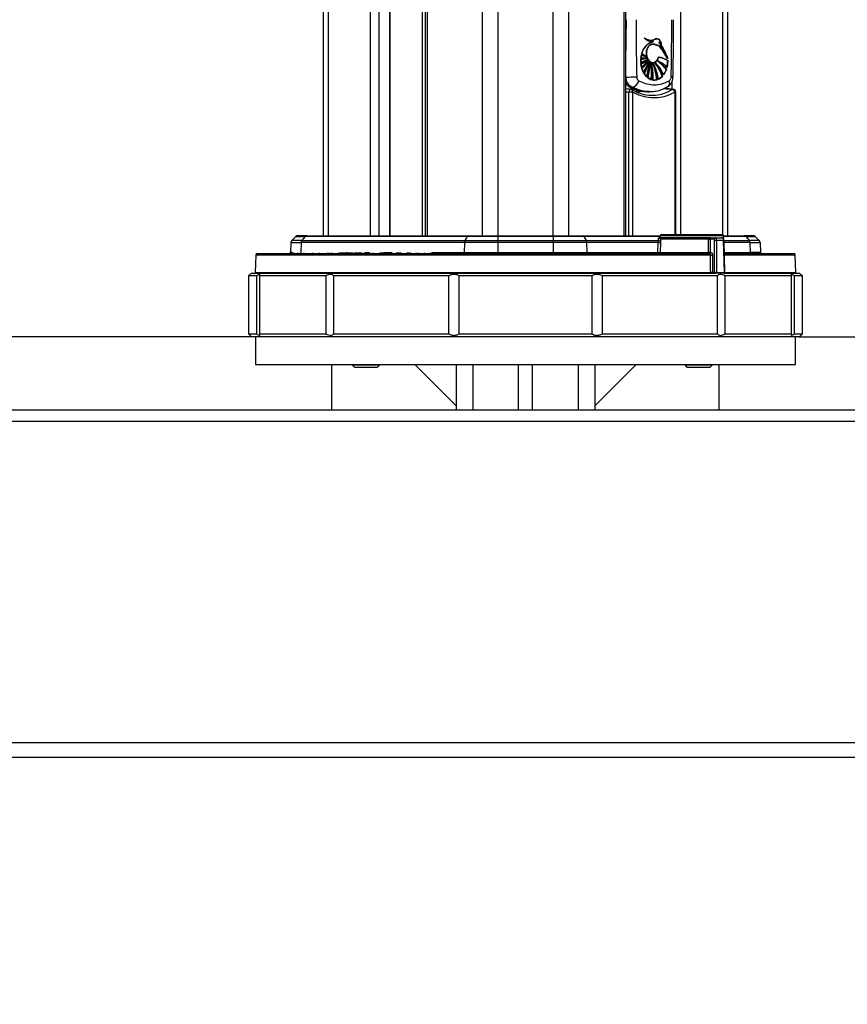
# Model space of a CAD drawing. Header units: millimetres. Extents: x 10 to 13239, y 20 to 10604.
# Tile 23 of 139: x 3765 to 4064, y 619 to 975. Entities that reach past the tile are written whole.
import ezdxf

# ---------------------------------------------------------------- set-up
doc = ezdxf.new("R2010")
doc.units = ezdxf.units.MM
doc.layers.add('COMPONENT_GEOMETRY', color=7, linetype='Continuous')
doc.styles.add('SLDTEXTSTYLE0', font='TXT', dxfattribs={"width": 0.75})
doc.dimstyles.new('SLDDIMSTYLE1', dxfattribs={"dimtxt": 75, "dimasz": 3.302, "dimexe": 0, "dimexo": 0.0625, "dimgap": 18.75, "dimtad": 0, "dimtih": 1, "dimtoh": 1, "dimdec": 1, "dimrnd": 1e-09, "dimzin": 12, "dimdsep": 46, "dimtxsty": 'SLDTEXTSTYLE0', "dimsah": 1, "dimcen": 0.09, "dimadec": 0, "dimazin": 3, "dimtfac": 1, "dimtdec": 1, "dimtofl": 0, "dimtmove": 0, "dimatfit": 3, "dimfxl": 1, "dimfrac": 2, "dimtolj": 1, "dimtzin": 12, "dimarcsym": 0})
doc.dimstyles.new('SLDDIMSTYLE2', dxfattribs={"dimtxt": 75, "dimasz": 3.302, "dimexe": 0, "dimexo": 0.0625, "dimgap": 18.75, "dimtad": 0, "dimtih": 1, "dimtoh": 1, "dimdec": 0, "dimrnd": 1e-09, "dimzin": 12, "dimdsep": 46, "dimtxsty": 'SLDTEXTSTYLE0', "dimsah": 1, "dimcen": 0.09, "dimadec": 0, "dimazin": 3, "dimtfac": 1, "dimtdec": 3, "dimtmove": 0, "dimatfit": 0, "dimfxl": 1, "dimfrac": 2, "dimtolj": 1, "dimtzin": 12, "dimarcsym": 0})
doc.dimstyles.new('SLDDIMSTYLE3', dxfattribs={"dimtxt": 75, "dimasz": 3.302, "dimexe": 0, "dimexo": 0.0625, "dimgap": 18.75, "dimtad": 0, "dimtih": 1, "dimtoh": 1, "dimdec": 0, "dimrnd": 1e-09, "dimzin": 12, "dimdsep": 46, "dimtxsty": 'SLDTEXTSTYLE0', "dimsah": 1, "dimcen": 0.09, "dimadec": 0, "dimazin": 3, "dimtfac": 1, "dimtdec": 0, "dimtmove": 0, "dimatfit": 0, "dimfxl": 1, "dimfrac": 2, "dimtolj": 1, "dimtzin": 12, "dimarcsym": 0})

# ---------------------------------------------------------------- blocks, each defined once
blk = doc.blocks.new('_D_4')
at = {"layer": 'COMPONENT_GEOMETRY', "color": 7}
for p, q in [((3101.1, 860.07), (3101.1, 866.42)), ((3848.57, 860.07), (3097.92, 860.07)), ((2963.65, 851.99), (2940.8, 851.99)), ((2940.8, 851.99), (2940.8, 732.93)), ((3238.55, 851.99), (3261.4, 851.99)), ((3261.4, 851.99), (3261.4, 732.93)), ((2940.8, 732.93), (2963.65, 732.93)), ((3261.4, 732.93), (3238.55, 732.93)), ((3412.17, 627.88), (3097.92, 627.88)), ((3101.1, 627.88), (3101.1, 621.53))]:
    blk.add_line(p, q, dxfattribs=at)
for points in [[(3101.1, 860.07), (3101.61, 863.37), (3100.59, 863.37)], [(3101.1, 627.88), (3100.59, 624.58), (3101.61, 624.58)]]:
    blk.add_solid(points, dxfattribs=at)
at = {"layer": 'COMPONENT_GEOMETRY', "color": 7, "char_height": 75, "attachment_point": 1, "style": 'SLDTEXTSTYLE0'}
for s, insert in [('9.14in', (2963.65, 829.61)), ('232mm', (2924.22, 717.4))]:
    blk.add_mtext(s, dxfattribs=dict(at, insert=insert))
blk = doc.blocks.new('_D_5')
at = {"layer": 'COMPONENT_GEOMETRY', "color": 7}
for p, q in [((3876.96, 3780.57), (483.91, 3780.57)), ((487.09, 3780.57), (487.09, 2443.57)), ((337.04, 2428.34), (314.19, 2428.34)), ((314.19, 2428.34), (314.19, 2309.28)), ((637.14, 2428.34), (659.99, 2428.34)), ((659.99, 2428.34), (659.99, 2309.28)), ((314.19, 2309.28), (337.04, 2309.28)), ((659.99, 2309.28), (637.14, 2309.28)), ((487.09, 860.07), (487.09, 2197.06)), ((3847.07, 860.07), (483.91, 860.07))]:
    blk.add_line(p, q, dxfattribs=at)
for points in [[(487.09, 3780.57), (486.58, 3777.27), (487.6, 3777.27)], [(487.09, 860.07), (487.6, 863.37), (486.58, 863.37)]]:
    blk.add_solid(points, dxfattribs=at)
at = {"layer": 'COMPONENT_GEOMETRY', "color": 7, "char_height": 75, "attachment_point": 1, "style": 'SLDTEXTSTYLE0'}
for s, insert in [('9\'6.98"', (337.04, 2405.96)), ('2920.5mm', (240.94, 2293.74))]:
    blk.add_mtext(s, dxfattribs=dict(at, insert=insert))
blk = doc.blocks.new('_D_6')
at = {"layer": 'COMPONENT_GEOMETRY', "color": 7}
for p, q in [((4630.39, 876.51), (4607.54, 876.51)), ((4607.54, 876.51), (4607.54, 757.45)), ((4905.28, 876.51), (4928.13, 876.51)), ((4928.13, 876.51), (4928.13, 757.45)), ((4767.83, 860.07), (4767.83, 866.42)), ((4046.11, 860.07), (4771.01, 860.07)), ((4607.54, 757.45), (4630.39, 757.45)), ((4928.13, 757.45), (4905.28, 757.45)), ((4411.91, 676.92), (4771.01, 676.92)), ((4767.83, 676.92), (4767.83, 670.57))]:
    blk.add_line(p, q, dxfattribs=at)
for points in [[(4767.83, 860.07), (4768.34, 863.37), (4767.33, 863.37)], [(4767.83, 676.92), (4767.33, 673.62), (4768.34, 673.62)]]:
    blk.add_solid(points, dxfattribs=at)
at = {"layer": 'COMPONENT_GEOMETRY', "color": 7, "char_height": 75, "attachment_point": 1, "style": 'SLDTEXTSTYLE0'}
for s, insert in [('7.21in', (4630.39, 854.13)), ('183mm', (4590.96, 741.92))]:
    blk.add_mtext(s, dxfattribs=dict(at, insert=insert))

msp = doc.modelspace()

# ---------------------------------------------------------------- linework, layer by layer
at = {"color": 8, "linetype": 'Continuous', "lineweight": 25}
for p, q in [((3931.82, 896.57), (3931.82, 3770.57)), ((3937.36, 3770.57), (3937.36, 896.57)), ((3957.33, 896.57), (3957.33, 3770.57)), ((3962.87, 3770.57), (3962.87, 896.57)), ((3982.92, 896.57), (3982.92, 3770.57)), ((4003.38, 3770.57), (4003.38, 897.02)), ((4018.62, 896.96), (4018.62, 3770.57)), ((3911.77, 2699.71), (3911.77, 896.57)), ((3876.07, 2692.78), (3876.07, 896.57)), ((3910.13, 896.57), (3910.13, 2695.26)), ((3891.31, 896.57), (3891.31, 2690.6)), ((3894.4, 2690.6), (3894.4, 896.57)), ((3898.29, 896.57), (3898.29, 2690.6)), ((4000.29, 949.45), (4000.29, 952.3)), ((3984.65, 896.57), (3984.65, 948.42)), ((3985.98, 948.42), (3985.98, 896.57)), ((3999.34, 948.85), (4000.36, 949.35)), ((4001.35, 897.02), (4001.35, 948.42)), ((4001.35, 948.42), (4001.6, 948.42)), ((3995.99, 896.27), (3968.39, 896.27)), ((4018.88, 896.56), (3996.01, 896.56)), ((4026.91, 896.27), (4018.91, 896.27)), ((4018.9, 894.83), (4019.05, 894.84)), ((4019.05, 894.77), (4028.16, 894.77)), ((4028.4, 894.1), (4019.06, 894.1)), ((4014.18, 889.58), (3849.91, 889.58)), ((3863.25, 890.55), (3862.52, 890.55)), ((3882.65, 890.55), (3883.13, 890.55)), ((3889.49, 890.55), (3890.93, 890.55)), ((3896.23, 890.55), (3899, 890.55)), ((3913.51, 890.55), (3925.24, 890.55)), ((4019.15, 890.55), (4028.51, 890.55)), ((4044.78, 889.58), (4019.18, 889.58)), ((3849.75, 883.32), (4014.22, 883.32)), ((4019.18, 883.32), (4019.33, 883.32)), ((4019.33, 883.32), (4044.94, 883.32)), ((3928.34, 850.07), (3928.34, 833.57)), ((3966.34, 850.07), (3966.34, 833.57))]:
    msp.add_line(p, q, dxfattribs=at)
at = {"color": 7, "linetype": 'Continuous', "lineweight": 25}
for p, q in [((3983.61, 896.57), (3983.61, 3770.57)), ((4020.29, 3770.57), (4020.29, 896.57)), ((3911.08, 2698.17), (3911.08, 896.57)), ((3874.4, 896.57), (3874.4, 2693.35)), ((3898.5, 896.57), (3898.5, 2690.6)), ((3994.11, 967.58), (3994.03, 967.58)), ((3994.5, 967.62), (3994.11, 967.58)), ((3994.18, 967.58), (3994.11, 967.58)), ((3994.57, 967.62), (3994.18, 967.58)), ((3992.05, 966.14), (3991.98, 966.14)), ((3992.12, 966.14), (3992.05, 966.14)), ((3992.18, 966.14), (3993.59, 966.72)), ((3992.58, 967.19), (3992.65, 967.19)), ((3993.13, 966.7), (3993.2, 966.7)), ((3993.36, 965.78), (3993.43, 965.78)), ((3993.56, 965.79), (3993.47, 965.79)), ((3993.52, 966.72), (3993.59, 966.72)), ((3995.65, 966.42), (3995.59, 966.42)), ((3995.76, 966), (3995.82, 966)), ((3996.31, 965.28), (3996.36, 965.28)), ((3988.98, 960.33), (3991.19, 960.66)), ((3988.98, 959.12), (3988.98, 960.33)), ((3989, 960.33), (3988.98, 960.33)), ((3991.42, 960.18), (3988.98, 959.12)), ((3989.02, 960.72), (3989.23, 961.87)), ((3991.19, 960.66), (3989.02, 960.72)), ((3989.03, 960.72), (3989.02, 960.72)), ((3989.02, 958.62), (3991.42, 960.18)), ((3989.06, 960.33), (3989.07, 960.33)), ((3989.07, 960.33), (3989.14, 960.33)), ((3989.23, 961.87), (3990.97, 961.33)), ((3989.23, 961.87), (3989.23, 961.87)), ((3990.97, 961.33), (3989.32, 962.24)), ((3989.32, 962.24), (3989.32, 962.24)), ((3990.24, 960.63), (3990.31, 960.63)), ((3990.31, 960.63), (3990.38, 960.63)), ((3990.38, 960.63), (3990.45, 960.63)), ((3990.93, 961.33), (3990.97, 961.33)), ((3991.15, 960.66), (3991.19, 960.66)), ((3991.37, 960.18), (3991.42, 960.18)), ((3998.58, 960.53), (3998.37, 961.07)), ((3998.65, 960.53), (3998.58, 960.53)), ((3998.72, 960.53), (3998.71, 960.53)), ((3988.99, 959.12), (3988.98, 959.12)), ((3989.27, 957.29), (3989.02, 958.62)), ((3989.03, 958.62), (3989.02, 958.62)), ((3991.68, 959.8), (3989.27, 957.29)), ((3989.27, 957.29), (3989.27, 957.29)), ((3989.41, 956.81), (3991.68, 959.8)), ((3989.99, 955.48), (3989.41, 956.81)), ((3991.63, 959.8), (3991.68, 959.8)), ((3991.88, 959.46), (3991.94, 959.46)), ((3992.25, 959.17), (3992.31, 959.17)), ((3992.73, 958.86), (3992.8, 958.86)), ((3993.36, 959.1), (3993.43, 959.1)), ((3993.36, 958.86), (3993.43, 958.86)), ((3994.18, 959.01), (3994.25, 959.01)), ((3994.88, 959.73), (3995.12, 959.63)), ((3995.02, 959.73), (3995.09, 959.73)), ((3998.41, 957.36), (3998.34, 957.36)), ((3998.74, 959.8), (3998.48, 957.36)), ((3998.48, 957.36), (3998.48, 957.36)), ((3998.62, 959.8), (3998.69, 959.8)), ((3991.23, 953.88), (3990.27, 955.01)), ((3992.9, 952.91), (3991.63, 953.55)), ((3996.82, 954.11), (3995.39, 953.07)), ((3996.64, 954.11), (3996.71, 954.11)), ((3996.78, 954.11), (3996.82, 954.11)), ((3998.24, 956.56), (3997.24, 954.62)), ((3998.1, 956.56), (3998.17, 956.56)), ((3998.24, 956.56), (3998.24, 956.56)), ((3985.92, 950.19), (3985.69, 949.94)), ((3992.76, 952.91), (3992.69, 952.91)), ((3992.83, 952.91), (3992.76, 952.91)), ((3994.89, 952.88), (3993.43, 952.79)), ((3994.82, 952.88), (3994.89, 952.88)), ((3985.98, 948.42), (3984.65, 948.42)), ((3991.39, 948.57), (3992.1, 948.57)), ((4001.6, 897.02), (4001.6, 948.42)), ((3864.44, 896.27), (3862.93, 894.77)), ((3864.44, 896.27), (3867.78, 896.27)), ((3868.37, 896.57), (3865.14, 896.57)), ((3867.78, 896.27), (3866.53, 894.77)), ((3926.3, 896.27), (3867.78, 896.27)), ((3868.37, 896.57), (3926.69, 896.57)), ((3926.3, 896.27), (3925.47, 894.77)), ((3937.36, 896.27), (3926.3, 896.27)), ((3926.69, 896.57), (3937.36, 896.57)), ((3937.36, 896.57), (3937.36, 896.27)), ((3937.36, 896.57), (3957.33, 896.57)), ((3957.33, 896.27), (3937.36, 896.27)), ((3937.36, 896.27), (3937.36, 894.77)), ((3957.33, 896.27), (3957.33, 896.57)), ((3957.33, 896.57), (3968, 896.57)), ((3957.33, 896.27), (3957.33, 894.77)), ((3968.39, 896.27), (3957.33, 896.27)), ((3968, 896.57), (3996.01, 896.57)), ((3968.39, 896.27), (3969.22, 894.77)), ((3996.01, 896.56), (3995.95, 895.82)), ((3996.51, 897.02), (4018.38, 897.02)), ((4018.88, 896.57), (4026.32, 896.57)), ((4018.95, 895.82), (4018.88, 896.56)), ((4029.55, 896.57), (4026.32, 896.57)), ((4026.91, 896.27), (4028.16, 894.77)), ((4026.91, 896.27), (4030.25, 896.27)), ((4030.25, 896.27), (4031.75, 894.77)), ((3862.64, 894.1), (3862.52, 890.55)), ((3862.64, 894.1), (3866.28, 894.1)), ((3866.53, 894.77), (3862.93, 894.77)), ((3866.28, 894.1), (3866.18, 890.55)), ((3925.31, 894.1), (3866.28, 894.1)), ((3866.53, 894.77), (3925.47, 894.77)), ((3925.31, 894.1), (3925.24, 890.55)), ((3937.36, 894.1), (3925.31, 894.1)), ((3925.47, 894.77), (3937.36, 894.77)), ((3937.36, 894.1), (3937.36, 894.77)), ((3937.36, 894.77), (3957.33, 894.77)), ((3957.33, 894.1), (3937.36, 894.1)), ((3937.36, 894.1), (3937.36, 890.55)), ((3957.33, 894.1), (3957.33, 894.77)), ((3957.33, 894.77), (3969.22, 894.77)), ((3957.33, 894.1), (3957.33, 890.55)), ((3969.38, 894.1), (3957.33, 894.1)), ((3969.22, 894.77), (3995.32, 894.77)), ((3969.38, 894.1), (3969.45, 890.55)), ((3995.22, 894.1), (3969.38, 894.1)), ((3995.13, 890.55), (3995.22, 894.1)), ((3995.32, 894.77), (3995.37, 895.67)), ((4014.22, 895.82), (3995.95, 895.82)), ((3996.06, 894.1), (3995.96, 890.55)), ((3996.06, 895.33), (3996.06, 895.11)), ((4013.39, 895.33), (3996.06, 895.33)), ((4013.39, 895.32), (4013.39, 895.33)), ((4014.01, 895.33), (4014.05, 890.56)), ((4015.31, 895.33), (4014.01, 895.33)), ((4014.01, 895.33), (4014.01, 895.33)), ((4014.22, 895.82), (4015.66, 895.82)), ((4015.65, 883.32), (4015.65, 894.83)), ((4015.66, 895.82), (4018.19, 895.82)), ((4016.36, 894.83), (4016.36, 883.32)), ((4018.9, 894.83), (4016.36, 894.83)), ((4018.95, 895.82), (4018.26, 895.82)), ((4019.18, 883.32), (4018.9, 894.83)), ((4019.33, 883.32), (4019.05, 894.84)), ((4031.75, 894.77), (4028.16, 894.77)), ((4028.4, 894.1), (4028.51, 890.55)), ((4028.4, 894.1), (4032.05, 894.1)), ((4032.05, 894.1), (4032.17, 890.55)), ((3849.91, 889.58), (3849.75, 883.32)), ((3850.41, 890.07), (4013.83, 890.07)), ((3863.3, 890.35), (3863.3, 890.07)), ((3863.65, 890.35), (3863.65, 890.07)), ((3864.97, 890.35), (3864.97, 890.07)), ((3867.3, 890.35), (3867.3, 890.07)), ((3870.43, 890.35), (3870.43, 890.07)), ((3872.94, 890.07), (3872.94, 890.35)), ((3875.76, 890.32), (3875.76, 890.07)), ((3875.85, 890.07), (3875.85, 890.35)), ((3876.37, 890.32), (3876.37, 890.07)), ((3877.32, 890.07), (3877.32, 890.35)), ((3877.34, 890.35), (3877.34, 890.07)), ((3879.98, 890.32), (3879.98, 890.07)), ((3879.98, 890.32), (3880.99, 890.32)), ((3880.99, 890.32), (3880.99, 890.07)), ((3880.99, 890.32), (3882.02, 890.32)), ((3881.02, 890.32), (3881.02, 890.35)), ((3882.02, 890.32), (3882.02, 890.07)), ((3882.02, 890.32), (3883.03, 890.32)), ((3882.52, 890.32), (3882.52, 890.35)), ((3883.03, 890.32), (3883.03, 890.07)), ((3883.03, 890.32), (3885.13, 890.32)), ((3883.77, 890.35), (3883.77, 890.07)), ((3885.63, 890.35), (3885.63, 890.07)), ((3886.27, 890.32), (3886.27, 890.07)), ((3886.27, 890.32), (3888.33, 890.32)), ((3887.35, 890.35), (3887.35, 890.07)), ((3889.08, 890.32), (3889.08, 890.07)), ((3889.2, 890.32), (3889.2, 890.07)), ((3889.2, 890.32), (3889.83, 890.32)), ((3889.83, 890.32), (3889.83, 890.07)), ((3889.83, 890.32), (3891.05, 890.32)), ((3891.09, 890.32), (3891.09, 890.07)), ((3891.1, 890.32), (3891.1, 890.07)), ((3891.3, 890.32), (3891.3, 890.07)), ((3892.32, 890.32), (3892.32, 890.07)), ((3894.68, 890.32), (3894.68, 890.07)), ((3894.68, 890.32), (3895.46, 890.32)), ((3895.46, 890.32), (3895.46, 890.07)), ((3895.84, 890.32), (3895.84, 890.07)), ((3895.84, 890.32), (3896.96, 890.32)), ((3896.07, 890.32), (3896.07, 890.35)), ((3896.98, 890.32), (3896.98, 890.07)), ((3897.05, 890.32), (3897.05, 890.07)), ((3897.05, 890.32), (3897.87, 890.32)), ((3897.87, 890.32), (3897.87, 890.07)), ((3897.87, 890.32), (3899.12, 890.32)), ((3899.29, 890.35), (3899.29, 890.07)), ((3900.64, 890.32), (3900.64, 890.07)), ((3900.64, 890.32), (3900.68, 890.32)), ((3900.68, 890.32), (3900.68, 890.07)), ((3900.68, 890.32), (3900.88, 890.32)), ((3900.88, 890.32), (3900.88, 890.07)), ((3900.88, 890.32), (3902.11, 890.32)), ((3901.11, 890.35), (3901.11, 890.32)), ((3902.11, 890.32), (3902.11, 890.07)), ((3902.11, 890.32), (3902.43, 890.32)), ((3902.33, 890.32), (3902.33, 890.35)), ((3902.43, 890.32), (3902.43, 890.07)), ((3904.48, 890.32), (3904.48, 890.07)), ((3905.29, 890.32), (3905.29, 890.07)), ((3905.29, 890.32), (3905.41, 890.32)), ((3905.64, 890.35), (3905.64, 890.07)), ((3906.05, 890.32), (3906.05, 890.07)), ((3907.91, 890.07), (3907.91, 890.35)), ((3907.92, 890.07), (3907.92, 890.35)), ((3908.73, 890.35), (3908.73, 890.07)), ((3910.86, 890.32), (3910.86, 890.07)), ((3910.88, 890.07), (3910.88, 890.35)), ((3913.07, 890.32), (3913.07, 890.07)), ((3913.26, 890.07), (3913.26, 890.35)), ((3925.24, 890.55), (3937.36, 890.55)), ((3937.36, 890.07), (3937.36, 890.55)), ((3937.36, 890.55), (3957.33, 890.55)), ((3957.33, 890.07), (3957.33, 890.55)), ((3957.33, 890.55), (3969.45, 890.55)), ((3969.45, 890.55), (3995.13, 890.55)), ((3995.96, 890.55), (4013.44, 890.55)), ((4014.05, 890.56), (4014.18, 890.56)), ((4014.88, 889.58), (4014.91, 883.32)), ((4019.16, 890.07), (4044.28, 890.07)), ((4032.17, 890.55), (4028.51, 890.55)), ((4044.94, 883.32), (4044.78, 889.58)), ((3848.34, 883.07), (3847.34, 882.07)), ((3847.34, 882.07), (3847.34, 861.07)), ((3850.28, 882.07), (3847.34, 882.07)), ((3848.34, 883.07), (4015.84, 883.07)), ((3850.28, 861.07), (3850.28, 882.07)), ((3875.3, 882.07), (3851.26, 882.07)), ((3851.26, 882.07), (3851.26, 861.07)), ((3875.3, 861.07), (3875.3, 882.07)), ((3919.63, 882.07), (3877.99, 882.07)), ((3877.99, 882.07), (3877.99, 861.07)), ((3919.63, 861.07), (3919.63, 882.07)), ((3971.38, 882.07), (3923.31, 882.07)), ((3923.31, 882.07), (3923.31, 861.07)), ((3971.38, 861.07), (3971.38, 882.07)), ((4016.7, 882.07), (3975.06, 882.07)), ((3975.06, 882.07), (3975.06, 861.07)), ((4014.91, 883.32), (4015.65, 883.32)), ((4015.83, 883.07), (4015.74, 883.07)), ((4016.18, 883.07), (4015.83, 883.07)), ((4019.01, 883.07), (4016.18, 883.07)), ((4016.36, 883.32), (4019.18, 883.32)), ((4016.7, 861.07), (4016.7, 882.07)), ((4019.08, 883.07), (4019.01, 883.07)), ((4019.08, 883.07), (4046.34, 883.07)), ((4043.43, 882.07), (4019.39, 882.07)), ((4019.39, 882.07), (4019.39, 861.07)), ((4043.43, 861.07), (4043.43, 882.07)), ((4047.34, 882.07), (4044.41, 882.07)), ((4044.41, 882.07), (4044.41, 861.07)), ((4047.34, 882.07), (4046.34, 883.07)), ((4047.34, 861.07), (4047.34, 882.07)), ((3847.34, 861.07), (3848.34, 860.07)), ((3847.34, 861.07), (3850.28, 861.07)), ((3851.26, 861.07), (3875.3, 861.07)), ((3877.99, 861.07), (3919.63, 861.07)), ((3923.31, 861.07), (3971.38, 861.07)), ((3975.06, 861.07), (4016.7, 861.07)), ((4019.39, 861.07), (4043.43, 861.07)), ((4044.41, 861.07), (4047.34, 861.07)), ((4046.34, 860.07), (4047.34, 861.07)), ((4046.34, 860.07), (3848.34, 860.07)), ((3849.84, 860.07), (3849.84, 850.07)), ((4044.84, 850.07), (4044.84, 860.07)), ((3849.84, 850.07), (3947.34, 850.07)), ((3877.34, 833.57), (3877.34, 850.07)), ((3884.72, 850.07), (3884.72, 849.9)), ((3884.72, 849.9), (3885.55, 849.07)), ((3884.72, 849.9), (3890.67, 849.9)), ((3890.67, 849.9), (3894.72, 849.9)), ((3893.89, 849.07), (3894.72, 849.9)), ((3894.72, 849.9), (3894.72, 850.07)), ((3907.34, 850.07), (3922.34, 835.07)), ((3922.34, 850.07), (3922.34, 833.57)), ((3944.84, 833.57), (3944.84, 850.07)), ((3947.34, 850.07), (4044.84, 850.07)), ((3949.84, 833.57), (3949.84, 850.07)), ((3972.34, 850.07), (3972.34, 833.57)), ((3987.34, 850.07), (3972.34, 835.07)), ((4004.83, 850.07), (4004.83, 849.9)), ((4004.83, 849.9), (4005.66, 849.07)), ((4004.83, 849.9), (4014.83, 849.9)), ((4014, 849.07), (4014.83, 849.9)), ((4014.83, 849.9), (4014.83, 850.07)), ((4017.34, 833.57), (4017.34, 850.07)), ((3885.55, 849.07), (3890.52, 849.07)), ((3890.52, 849.07), (3893.89, 849.07)), ((4005.66, 849.07), (4014, 849.07)), ((4395.34, 833.57), (3499.34, 833.57)), ((3498.76, 829.57), (4395.93, 829.57)), ((3496.16, 713.57), (4398.53, 713.57)), ((4375.09, 708.07), (3519.59, 708.07))]:
    msp.add_line(p, q, dxfattribs=at)
at = {"color": 7, "linetype": 'Continuous', "lineweight": 25, "flags": 128}
for points in [[(3991.89, 959.83), (3991.61, 960.19), (3991.19, 961.12), (3991, 962.18), (3991.07, 963.27), (3991.39, 964.28), (3991.91, 965.08), (3992.59, 965.6), (3993.36, 965.78)], [(3993.37, 966.72), (3993.2, 966.66), (3993.04, 966.61)], [(3989.18, 962.24), (3989.38, 962.11), (3989.42, 962.09)], [(3989.09, 948.71), (3988.19, 948.38), (3987.91, 948.29)], [(4013.44, 890.55), (4013.43, 891.55), (4013.39, 895.32)], [(3924.96, 890.07), (3925.01, 890.08), (3925.07, 890.1), (3925.11, 890.15), (3925.15, 890.21), (3925.19, 890.28), (3925.21, 890.36), (3925.23, 890.45), (3925.24, 890.55)], [(3969.73, 890.07), (3969.67, 890.08), (3969.62, 890.1), (3969.58, 890.15), (3969.53, 890.21), (3969.5, 890.28), (3969.47, 890.36), (3969.46, 890.45), (3969.45, 890.55)], [(4013.7, 890.07), (4013.65, 890.08), (4013.6, 890.1), (4013.56, 890.15), (4013.52, 890.21), (4013.49, 890.28), (4013.46, 890.36), (4013.45, 890.45), (4013.44, 890.55)], [(4014.22, 883.32), (4014.21, 884.07), (4014.19, 888.06), (4014.18, 889.58)]]:
    msp.add_lwpolyline(points, dxfattribs=at)
at = {"color": 8, "linetype": 'Continuous', "lineweight": 25, "flags": 128}
for points in [[(3985.29, 950.03), (3985.45, 949.97), (3985.69, 949.94)], [(3985.38, 949.42), (3985.28, 949.41), (3985.12, 949.36), (3984.98, 949.25), (3984.85, 949.09), (3984.75, 948.89), (3984.68, 948.66), (3984.65, 948.42)], [(3985.98, 948.42), (3986.02, 948.6), (3986.03, 948.77), (3986.02, 948.93), (3985.98, 949.07), (3985.92, 949.19), (3985.83, 949.27), (3985.79, 949.3)], [(3987.03, 948.65), (3987.76, 948.87), (3988.05, 948.97)], [(4000.69, 949.42), (4000.54, 949.41), (4000.36, 949.35)]]:
    msp.add_lwpolyline(points, dxfattribs=at)
at = {"color": 7, "linetype": 'Continuous', "lineweight": 25}
for centre, radius, start, end in [((3993.15, 970.77), 4.07, 223.196, 268.6738), ((3992.71, 971.21), 4.05, 232.713, 249.3103), ((3993.44, 971.1), 4.46, 224.34, 249.6933), ((3993.45, 971.1), 4.46, 224.3455, 249.5252), ((3993.27, 970.73), 4.02, 223.0494, 273.5705), ((3992.57, 970.78), 3.58, 231.292, 296.675), ((3995.89, 960.54), 6.85, 132.4334, 165.5892), ((3995.41, 960.82), 6.25, 121.783, 166.8362), ((3995.51, 959.77), 7.24, 106.5469, 118.5223), ((3995.58, 959.77), 7.24, 106.5469, 118.5223), ((3978.58, 950.55), 22.36, 26.5026, 40.7764), ((3978.65, 950.55), 22.36, 26.5026, 40.7764), ((3978.72, 950.55), 22.36, 26.5026, 40.7764), ((3977.19, 952.73), 22.76, 25.9226, 33.4766), ((3976.29, 952.16), 23.88, 20.4997, 33.314), ((3976.36, 952.16), 23.88, 20.4997, 33.314), ((3988.91, 967.08), 6.75, 269.4883, 288.0297), ((3986.71, 967.09), 8.26, 285.033, 303.1898), ((3990.24, 970.18), 9.55, 261.8567, 269.9929), ((3998.68, 959.67), 9.78, 176.1631, 183.2594), ((3986.78, 967.09), 8.26, 285.033, 303.1898), ((3988.99, 967.08), 6.75, 269.4883, 288.0297), ((3998.28, 959.72), 9.37, 166.6848, 173.8326), ((3990.31, 970.16), 9.54, 261.8511, 274.5885), ((3990.31, 970.18), 9.55, 261.8567, 269.9929), ((3998.75, 959.67), 9.78, 176.1631, 183.2594), ((3986.85, 967.09), 8.26, 285.033, 303.1898), ((3989.06, 967.08), 6.75, 269.4883, 288.0297), ((3998.35, 959.72), 9.37, 166.6848, 173.8326), ((3990.38, 970.16), 9.54, 261.8511, 274.5885), ((3985.57, 966.34), 8.47, 294.1623, 313.2675), ((3992.25, 968.9), 7.71, 245.7449, 259.0658), ((3992.32, 968.9), 7.71, 245.7449, 259.0658), ((3992.4, 968.9), 7.71, 245.7449, 259.0658), ((3995.29, 971.03), 10.66, 235.5014, 245.449), ((3995.36, 971.03), 10.66, 235.5014, 245.449), ((3992.57, 961.8), 2.9, 302.8503, 345.2479), ((3994.09, 952.91), 8.25, 56.6501, 81.0322), ((3994.16, 952.91), 8.25, 56.6501, 81.0322), ((3994.23, 952.91), 8.25, 56.6501, 81.0322), ((3985.53, 966.17), 8.27, 294.009, 310.7561), ((3985.52, 966.29), 8.41, 294.1305, 311.9155), ((3998.23, 959.62), 9.32, 186.1533, 194.4983), ((3998.3, 959.62), 9.32, 186.1533, 194.4983), ((3980.33, 967.89), 13.78, 309.6894, 324.0558), ((3980.4, 967.89), 13.78, 309.6894, 324.0558), ((3980.47, 967.89), 13.78, 309.6894, 324.0558), ((3980.01, 965.97), 13.02, 315.3383, 326.6262), ((3979.77, 966.23), 13.42, 315.4783, 329.4993), ((3996.88, 959.21), 7.91, 197.6358, 208.1534), ((3979.73, 966.32), 13.57, 315.5207, 331.2805), ((3996.95, 959.21), 7.91, 197.6358, 208.1534), ((3977.5, 963.82), 14.89, 325.9041, 342.941), ((3977.57, 963.82), 14.89, 325.9041, 342.941), ((3977.64, 963.82), 14.89, 325.9041, 342.941), ((3975.3, 962.89), 16.77, 331.9906, 338.8286), ((3974.7, 963.2), 17.51, 332.1205, 345.0479), ((3974.41, 963.35), 17.9, 332.2283, 347.4226), ((3965.13, 961.87), 27.11, 342.8757, 354.2821), ((3965.2, 961.87), 27.11, 342.8757, 354.2821), ((3965.27, 961.87), 27.11, 342.8757, 354.2821), ((3971.65, 958.77), 20.53, 345.2829, 359.3965), ((3971.67, 958.78), 20.59, 345.2926, 1.0744), ((3972.02, 955.54), 20.83, 352.743, 9.1802), ((3972.09, 955.54), 20.83, 352.743, 9.1802), ((3973.03, 953.74), 20.35, 357.3066, 14.567), ((3972.16, 955.54), 20.83, 352.743, 9.1802), ((3972.86, 953.74), 20.45, 357.3282, 12.4313), ((3975.26, 951.3), 19.49, 4.6576, 22.8327), ((3975.33, 951.3), 19.49, 4.6576, 22.8327), ((3977.53, 950.25), 18.02, 8.9968, 28.5524), ((3975.4, 951.3), 19.49, 4.6576, 22.8327), ((3977.26, 950.2), 18.23, 9.0544, 26.3151), ((3981.98, 949.47), 15.38, 17.5583, 38.35), ((3982.05, 949.47), 15.38, 17.5583, 38.35), ((3985.54, 949.78), 12.63, 22.5194, 46.9024), ((3982.12, 949.47), 15.38, 17.5583, 38.35), ((3985.35, 949.71), 12.78, 22.5919, 45.0169), ((3987.55, 949.07), 12.94, 35.3754, 55.4945), ((3990.9, 950.1), 10.45, 44.0605, 67.2184), ((3987.62, 949.07), 12.94, 35.3754, 55.4945), ((3990.97, 950.1), 10.45, 44.0605, 67.2184), ((3987.69, 949.07), 12.94, 35.3754, 55.4945), ((3989.13, 959.66), 9.56, 346.0948, 0.8374), ((3989.21, 959.66), 9.56, 346.0948, 0.8374), ((3983.86, 1049.02), 95.15, 269.8423, 272.1892), ((3995.12, 958.16), 5.86, 212.4444, 226.8211), ((3995.2, 958.16), 5.86, 212.4444, 226.8211), ((3994.06, 956.82), 4.1, 232.8063, 252.5445), ((3993.43, 957.24), 4.59, 294.5081, 316.8896), ((3991.31, 958.94), 7.26, 323.445, 340.8265), ((3991.39, 958.94), 7.26, 323.445, 340.8265), ((3985.32, 953.14), 3, 281.4555, 348.1627), ((3993.87, 956.24), 3.49, 261.6391, 285.8539), ((3985.31, 948.42), 1, 61.4072, 85.7245), ((4000.18, 948.17), 1.19, 12.2051, 81.6554), ((4000.6, 948.42), 1, 0, 85.0845), ((3865.14, 895.57), 1, 90, 135), ((3868.38, 895.8), 0.77, 91.1843, 141.7156), ((3926.75, 896.09), 0.484, 96.4205, 157.1618), ((3967.94, 896.09), 0.484, 22.8382, 83.5795), ((3996.51, 896.52), 0.5, 90, 175), ((4018.38, 896.52), 0.5, 5, 90), ((4026.31, 895.8), 0.77, 38.2844, 88.8157), ((4029.55, 895.57), 1, 45, 90), ((3863.64, 894.07), 1, 135, 178), ((3867.39, 894.08), 1.1, 141.1948, 179.002), ((3926.78, 894.1), 1.47, 152.8978, 180.0209), ((3967.91, 894.1), 1.47, 359.9791, 27.1022), ((3995.64, 897.63), 3.55, 263.2465, 276.7535), ((3995.56, 895.23), 0.514, 242.3446, 346.5834), ((3996.56, 895.32), 0.5, 90.0031, 178.0034), ((4013.52, 907.63), 12.31, 269.3838, 272.2436), ((4013.7, 905.03), 9.7, 268.1859, 271.8141), ((4015.75, 895.38), 0.443, 101.2255, 187.3001), ((4016.01, 878.05), 16.78, 88.7931, 91.2069), ((4027.3, 894.08), 1.1, 0.998, 38.8052), ((4031.05, 894.07), 1, 2, 45), ((3850.41, 889.57), 0.5, 90, 178.5), ((3862.02, 890.57), 0.5, 270, 358), ((3995.56, 890.49), 0.437, 172.6099, 257.3002), ((3995.54, 894.23), 3.7, 263.5334, 276.4666), ((3995.46, 890.57), 0.498, 270.1688, 358.184), ((4013.57, 902.87), 12.32, 269.3909, 272.2408), ((4013.61, 890.5), 0.443, 281.2255, 7.3001), ((4013.74, 890.5), 0.443, 281.2255, 7.3001), ((4014.44, 903.26), 13.68, 268.9006, 271.8172), ((4019.51, 890.57), 0.5, 226.0756, 270), ((4028.97, 890.53), 0.461, 177.0048, 264.5302), ((4032.67, 890.57), 0.5, 182, 270), ((4044.28, 889.57), 0.5, 1.5, 90), ((3850, 883.32), 0.25, 178.5, 270), ((4014, 883.29), 0.225, 282.8925, 9.663), ((4015.13, 883.29), 0.225, 171.2054, 258.3833), ((4015.88, 883.29), 0.225, 171.2054, 258.3833), ((4016.14, 883.29), 0.225, 281.6167, 8.7946), ((4018.96, 883.29), 0.225, 281.6167, 8.7946), ((4019.08, 883.32), 0.25, 270, 1.9984), ((4044.69, 883.32), 0.25, 270, 1.5)]:
    msp.add_arc(centre, radius, start, end, dxfattribs=at)
at = {"color": 8, "linetype": 'Continuous', "lineweight": 25}
for centre, radius, start, end in [((4000.05, 950.55), 3.38, 80.2376, 91.3816), ((3997.52, 951.83), 1.88, 308.2872, 21.5072), ((3865.61, 890.56), 0.574, 333.9765, 358.5854)]:
    msp.add_arc(centre, radius, start, end, dxfattribs=at)
at = {"color": 7, "linetype": 'Continuous', "lineweight": 25}
for centre, major_axis, ratio, start_param, end_param in [((3989.72, 972.11), (-3.3, 23.43), 0.700084, 2.699795, 3.043236), ((4015.3, 894.83), (0.012, 0.5), 0.706891, 4.747285, 6.300628), ((4015.65, 894.82), (0.012, 1), 0.707053, 4.738568, 6.291911), ((4018.19, 894.82), (-0.012, 1), 0.707053, 4.721116, 6.274459), ((4016.01, 883.32), (0.5, 0), 0.012339, 0.78555, 2.356042)]:
    msp.add_ellipse(centre, major_axis=major_axis, ratio=ratio, start_param=start_param, end_param=end_param, dxfattribs=at)
at = {"color": 8, "linetype": 'Continuous', "lineweight": 25}
msp.add_ellipse((4256.53, 975.13), major_axis=(413.59, 0), ratio=0.085703, start_param=3.991727, end_param=3.995077, dxfattribs=at)
for points, knots in [([(3983.61, 955.86), (3983.62, 959.54), (3983.62, 965.78), (3983.77, 972.02), (3983.83, 974.57)], [0, 0, 0, 0, 0.590364, 1, 1, 1, 1]), ([(3983.61, 951.88), (3983.69, 951.71), (3983.94, 951.18), (3984.65, 950.46), (3985.34, 950.12), (3985.69, 949.94)], [0, 0, 0, 0, 0.178881, 0.582691, 1, 1, 1, 1]), ([(3991.99, 948.58), (3991.11, 948.64), (3989.29, 948.77), (3987.26, 949.5), (3986.14, 950.08), (3985.92, 950.19)], [0, 0, 0, 0, 0.429458, 0.890484, 1, 1, 1, 1]), ([(4000.36, 949.35), (3999.92, 949.38), (3998.85, 949.47), (3997.79, 949.56), (3997.16, 949.62)], [0, 0, 0, 0, 0.411678, 1, 1, 1, 1])]:
    msp.add_open_spline(points, degree=3, knots=knots, dxfattribs=at)
at = {"color": 7, "linetype": 'Continuous', "lineweight": 25}
for points, knots in [([(3987.28, 974.57), (3987.28, 972.02), (3987.3, 965.14), (3987.42, 958.26), (3987.5, 953.93)], [0, 0, 0, 0, 0.370215, 1, 1, 1, 1]), ([(3999.97, 953.93), (4000.04, 958.26), (4000.15, 965.14), (4000.16, 972.02), (4000.17, 974.57)], [0, 0, 0, 0, 0.6297853, 1, 1, 1, 1]), ([(4000.62, 953.88), (4000.65, 955.26), (4000.77, 961.5), (4000.85, 968.4), (4000.81, 973.91), (4000.81, 974.57)], [0, 0, 0, 0, 0.200375, 0.904363, 1, 1, 1, 1]), ([(3990.35, 967.98), (3990.87, 967.69), (3991.89, 967.11), (3993.26, 967.16), (3994.01, 967.48), (3994.25, 967.58)], [0, 0, 0, 0, 0.407312, 0.814632, 1, 1, 1, 1]), ([(3993.59, 966.72), (3993.01, 966.73), (3991.87, 966.77), (3990.86, 967.58), (3990.35, 967.98)], [0, 0, 0, 0, 0.499468, 1, 1, 1, 1]), ([(3994.5, 967.64), (3994.42, 967.65), (3994.28, 967.66), (3994.15, 967.6), (3994.11, 967.58)], [0, 0, 0, 0, 0.61645, 1, 1, 1, 1]), ([(3994.25, 967.58), (3994.46, 967.63), (3994.86, 967.74), (3995.45, 967.57), (3995.92, 967.14), (3996.25, 966.52), (3996.41, 965.86), (3996.37, 965.45), (3996.36, 965.28)], [0, 0, 0, 0, 0.203305, 0.377232, 0.557372, 0.722911, 0.890069, 1, 1, 1, 1]), ([(3996.17, 965.28), (3996.19, 965.47), (3996.21, 965.85), (3996.04, 966.58), (3995.61, 967.32), (3995, 967.71), (3994.65, 967.65), (3994.55, 967.63)], [0, 0, 0, 0, 0.1505061, 0.3003366, 0.5987576, 0.8964069, 1, 1, 1, 1]), ([(3996.24, 965.28), (3996.26, 965.47), (3996.28, 965.85), (3996.15, 966.43), (3995.9, 966.98), (3995.49, 967.43), (3995.08, 967.67), (3994.82, 967.65), (3994.75, 967.64)], [0, 0, 0, 0, 0.157763, 0.314725, 0.49318, 0.698981, 0.910716, 1, 1, 1, 1]), ([(3996.31, 965.28), (3996.33, 965.47), (3996.36, 965.85), (3996.19, 966.58), (3995.75, 967.31), (3995.18, 967.7), (3994.87, 967.65), (3994.82, 967.65)], [0, 0, 0, 0, 0.1578444, 0.3149802, 0.6279515, 0.9401133, 1, 1, 1, 1]), ([(3989.32, 962.24), (3989.59, 962.94), (3990.11, 964.32), (3991.22, 965.55), (3991.95, 966), (3992.18, 966.14)], [0, 0, 0, 0, 0.408816, 0.817629, 1, 1, 1, 1]), ([(3993.43, 965.78), (3993.16, 965.75), (3992.63, 965.67), (3991.91, 965.1), (3991.37, 964.25), (3991.05, 963.19), (3991.01, 962.05), (3991.24, 960.95), (3991.72, 960.02), (3992.39, 959.36), (3993.18, 959.05), (3993.99, 959.12), (3994.73, 959.57), (3995.27, 960.26), (3995.48, 960.82), (3995.57, 961.06)], [0, 0, 0, 0, 0.078696, 0.157392, 0.236095, 0.314802, 0.393497, 0.472181, 0.55087, 0.629574, 0.70828, 0.786977, 0.865665, 0.944358, 1, 1, 1, 1]), ([(3993.29, 965.78), (3993.58, 965.76), (3994.12, 965.72), (3994.73, 965.31), (3995.17, 965.28), (3995.43, 965.26), (3995.54, 965.18), (3995.58, 965.15)], [0, 0, 0, 0, 0.369936, 0.682977, 0.841031, 0.942257, 1, 1, 1, 1]), ([(3993.29, 965.78), (3993.72, 965.68), (3994.34, 965.54), (3995.02, 965.27), (3995.37, 965.28), (3995.51, 965.2), (3995.58, 965.15)], [0, 0, 0, 0, 0.559889, 0.805798, 0.903562, 1, 1, 1, 1]), ([(3993.36, 965.78), (3993.79, 965.68), (3994.41, 965.54), (3995.09, 965.27), (3995.44, 965.28), (3995.58, 965.2), (3995.65, 965.15)], [0, 0, 0, 0, 0.559889, 0.805798, 0.903562, 1, 1, 1, 1]), ([(3995.71, 965.15), (3995.65, 965.19), (3995.49, 965.3), (3995.11, 965.26), (3994.62, 965.48), (3994.05, 965.75), (3993.64, 965.77), (3993.43, 965.78)], [0, 0, 0, 0, 0.076678, 0.228327, 0.480722, 0.736716, 1, 1, 1, 1]), ([(3994.42, 965.48), (3994.54, 965.42), (3994.77, 965.3), (3995.1, 965.28), (3995.35, 965.26), (3995.47, 965.18), (3995.51, 965.15)], [0, 0, 0, 0, 0.335503, 0.666794, 0.878967, 1, 1, 1, 1]), ([(3995.54, 966.35), (3995.55, 966.36), (3995.56, 966.38), (3995.58, 966.41), (3995.63, 966.43), (3995.71, 966.42), (3995.8, 966.37), (3995.88, 966.29), (3995.92, 966.21), (3995.94, 966.15), (3995.94, 966.1), (3995.93, 966.07), (3995.91, 966.03), (3995.88, 966.01), (3995.82, 965.99), (3995.74, 966.01), (3995.65, 966.06), (3995.58, 966.15), (3995.54, 966.22), (3995.53, 966.28), (3995.53, 966.32), (3995.54, 966.34), (3995.54, 966.35)], [0, 0, 0, 0, 0.024513, 0.048902, 0.088765, 0.153507, 0.255542, 0.360865, 0.409297, 0.450091, 0.477057, 0.504228, 0.527613, 0.557644, 0.602381, 0.676251, 0.785499, 0.872894, 0.919909, 0.956171, 0.982207, 1, 1, 1, 1]), ([(3998.71, 960.53), (3998.27, 961.36), (3997.39, 963.05), (3996.27, 964.45), (3995.71, 965.15)], [0, 0, 0, 0, 0.495447, 1, 1, 1, 1]), ([(3996.36, 965.28), (3996.8, 964.55), (3997.7, 963.08), (3998.37, 961.38), (3998.71, 960.53)], [0, 0, 0, 0, 0.495687, 1, 1, 1, 1]), ([(3995.57, 961.06), (3996.12, 960.94), (3997.22, 960.71), (3998.23, 960.11), (3998.74, 959.8)], [0, 0, 0, 0, 0.493445, 1, 1, 1, 1]), ([(3991.94, 959.46), (3991.68, 958.74), (3991.17, 957.3), (3990.39, 956.09), (3989.99, 955.48)], [0, 0, 0, 0, 0.492125, 1, 1, 1, 1]), ([(3990.27, 955.01), (3990.61, 955.7), (3991.31, 957.08), (3991.72, 958.66), (3991.94, 959.46)], [0, 0, 0, 0, 0.492962, 1, 1, 1, 1]), ([(3992.31, 959.17), (3992.2, 958.27), (3991.97, 956.46), (3991.48, 954.75), (3991.23, 953.88)], [0, 0, 0, 0, 0.4954076, 1, 1, 1, 1]), ([(3991.63, 953.55), (3991.84, 954.45), (3992.26, 956.27), (3992.3, 958.19), (3992.31, 959.17)], [0, 0, 0, 0, 0.490764, 1, 1, 1, 1]), ([(3992.8, 958.86), (3992.9, 958.05), (3993.11, 956.41), (3993.06, 954.4), (3992.93, 953.24), (3992.9, 952.91)], [0, 0, 0, 0, 0.410916, 0.833749, 1, 1, 1, 1]), ([(3993.43, 952.79), (3993.44, 953.6), (3993.46, 955.26), (3993.18, 957.3), (3992.89, 958.48), (3992.8, 958.86)], [0, 0, 0, 0, 0.395465, 0.802398, 1, 1, 1, 1]), ([(3993.43, 958.86), (3993.71, 958.13), (3994.28, 956.64), (3994.71, 954.59), (3994.85, 953.31), (3994.89, 952.88)], [0, 0, 0, 0, 0.392553, 0.796491, 1, 1, 1, 1]), ([(3995.39, 953.07), (3995.23, 953.86), (3994.91, 955.47), (3994.2, 957.39), (3993.64, 958.47), (3993.43, 958.86)], [0, 0, 0, 0, 0.381125, 0.773301, 1, 1, 1, 1]), ([(3994.25, 959.01), (3994.66, 958.44), (3995.5, 957.3), (3996.31, 955.58), (3996.69, 954.47), (3996.82, 954.11)], [0, 0, 0, 0, 0.395931, 0.803347, 1, 1, 1, 1]), ([(3997.24, 954.62), (3996.95, 955.25), (3996.35, 956.52), (3995.31, 957.96), (3994.55, 958.71), (3994.25, 959.01)], [0, 0, 0, 0, 0.366427, 0.743475, 1, 1, 1, 1]), ([(3995.09, 959.73), (3995.65, 959.3), (3996.81, 958.44), (3997.76, 957.19), (3998.24, 956.56)], [0, 0, 0, 0, 0.493177, 1, 1, 1, 1]), ([(3998.48, 957.36), (3997.96, 957.86), (3996.91, 958.85), (3995.7, 959.44), (3995.09, 959.73)], [0, 0, 0, 0, 0.492715, 1, 1, 1, 1]), ([(3985.92, 950.19), (3985.54, 950.41), (3984.9, 950.77), (3984.18, 951.73), (3983.73, 952.74), (3983.64, 953.52), (3983.6, 953.86)], [0, 0, 0, 0, 0.305588, 0.505839, 0.786, 1, 1, 1, 1]), ([(3987.5, 953.93), (3987.51, 953.8), (3987.53, 953.5), (3987.68, 953.12), (3987.92, 952.75), (3988.14, 952.61), (3988.26, 952.52)], [0, 0, 0, 0, 0.208465, 0.485141, 0.686418, 1, 1, 1, 1]), ([(3998.67, 950.37), (3998.91, 950.52), (3999.42, 950.85), (4000.02, 951.62), (4000.44, 952.57), (4000.63, 953.36), (4000.61, 953.81), (4000.61, 953.88)], [0, 0, 0, 0, 0.203746, 0.440162, 0.685416, 0.945091, 1, 1, 1, 1]), ([(3999.26, 952.52), (3999.29, 952.54), (3999.43, 952.62), (3999.66, 952.86), (3999.84, 953.22), (3999.95, 953.58), (3999.96, 953.8), (3999.97, 953.93)], [0, 0, 0, 0, 0.070163, 0.361578, 0.652268, 0.785269, 1, 1, 1, 1]), ([(3983.61, 951.57), (3983.62, 951.55), (3983.78, 951.2), (3984.32, 950.68), (3984.9, 950.17), (3985.26, 950.05), (3985.29, 950.04)], [0, 0, 0, 0, 0.019162, 0.486801, 0.958296, 1, 1, 1, 1]), ([(3985.38, 949.42), (3984.8, 949.46), (3984.21, 949.5), (3983.62, 949.55), (3983.61, 949.55)], [0, 0, 0, 0, 0.987932, 1, 1, 1, 1]), ([(3985.29, 950.03), (3985.65, 949.86), (3986.67, 949.39), (3988.39, 948.88), (3989.96, 948.58), (3990.85, 948.6), (3991.05, 948.61)], [0, 0, 0, 0, 0.1949225, 0.5470575, 0.8965195, 1, 1, 1, 1]), ([(3988.26, 952.52), (3988.46, 952.42), (3989.46, 951.91), (3991.33, 951.27), (3993.95, 950.96), (3996.66, 951.28), (3998.39, 952.1), (3999.26, 952.52)], [0, 0, 0, 0, 0.053725, 0.273888, 0.500206, 0.745779, 1, 1, 1, 1]), ([(3991.98, 948.6), (3992.5, 948.6), (3993.69, 948.6), (3995.51, 948.99), (3997.24, 949.57), (3998.25, 950.15), (3998.67, 950.39)], [0, 0, 0, 0, 0.222485, 0.510036, 0.799634, 1, 1, 1, 1]), ([(4000.69, 949.42), (4000.18, 949.46), (3999.09, 949.55), (3997.99, 949.65), (3997.4, 949.7)], [0, 0, 0, 0, 0.4630557, 1, 1, 1, 1]), ([(3985.59, 949.35), (3986.58, 948.87), (3988.64, 947.89), (3991.89, 947.24), (3994.99, 947.33), (3997.5, 947.9), (3998.83, 948.59), (3999.34, 948.85)], [0, 0, 0, 0, 0.214381, 0.4450812, 0.6825063, 0.8793941, 1, 1, 1, 1]), ([(4001.35, 948.42), (4000.49, 947.96), (3998.76, 947.04), (3995.81, 946.33), (3992.55, 946.24), (3989.18, 946.89), (3987.01, 947.93), (3985.98, 948.42)], [0, 0, 0, 0, 0.182245, 0.36824, 0.58185, 0.801621, 1, 1, 1, 1]), ([(3995.22, 894.1), (3995.23, 894.19), (3995.24, 894.29), (3995.26, 894.47), (3995.28, 894.62), (3995.31, 894.73), (3995.32, 894.77)], [0, 0, 0, 0, 0.313731, 0.347638, 0.713922, 1, 1, 1, 1]), ([(3995.37, 895.67), (3995.37, 895.67), (3995.41, 895.72), (3995.48, 895.8), (3995.62, 895.81), (3995.67, 895.82)], [0, 0, 0, 0, 0.0112369, 0.614116, 1, 1, 1, 1]), ([(3996.06, 895.33), (3996.05, 895.42), (3996.03, 895.53), (3995.92, 895.65), (3995.85, 895.7), (3995.75, 895.73), (3995.68, 895.74), (3995.62, 895.74), (3995.57, 895.73), (3995.49, 895.72), (3995.43, 895.7), (3995.38, 895.68), (3995.37, 895.67)], [0, 0, 0, 0, 0.450249, 0.583308, 0.70253, 0.766903, 0.796826, 0.822529, 0.853359, 0.874029, 0.956848, 1, 1, 1, 1]), ([(3995.67, 895.82), (3995.73, 895.82), (3995.83, 895.82), (3995.91, 895.82), (3995.95, 895.82)], [0, 0, 0, 0, 0.576228, 1, 1, 1, 1]), ([(3996.06, 895.11), (3996.06, 895.04), (3996.06, 894.88), (3996.07, 894.53), (3996.06, 894.25), (3996.06, 894.1)], [0, 0, 0, 0, 0.266624, 0.630788, 1, 1, 1, 1]), ([(4013.39, 895.33), (4013.39, 895.37), (4013.4, 895.42), (4013.42, 895.51), (4013.46, 895.61), (4013.54, 895.73), (4013.65, 895.8), (4013.74, 895.82), (4013.78, 895.82), (4013.78, 895.82)], [0, 0, 0, 0, 0.089245, 0.129708, 0.272258, 0.444658, 0.727792, 0.994371, 1, 1, 1, 1]), ([(4013.78, 895.82), (4013.78, 895.82), (4013.81, 895.82), (4013.86, 895.8), (4013.92, 895.72), (4013.97, 895.61), (4013.99, 895.51), (4014, 895.42), (4014, 895.37), (4014.01, 895.33)], [0, 0, 0, 0, 0.00557, 0.270759, 0.554927, 0.728428, 0.871223, 0.913546, 1, 1, 1, 1]), ([(4019.05, 894.84), (4019.03, 894.95), (4019.01, 895.18), (4018.85, 895.48), (4018.61, 895.71), (4018.38, 895.81), (4018.23, 895.81), (4018.19, 895.82)], [0, 0, 0, 0, 0.219273, 0.466806, 0.693088, 0.902362, 1, 1, 1, 1]), ([(3885.64, 890.32), (3885.64, 890.32), (3885.62, 890.32), (3885.68, 890.32), (3885.79, 890.32), (3886, 890.32), (3886.16, 890.32), (3886.27, 890.32)], [0, 0, 0, 0, 0.049867, 0.181139, 0.36217, 0.570473, 1, 1, 1, 1]), ([(3889.09, 890.32), (3889.09, 890.32), (3889.09, 890.32), (3889.14, 890.32), (3889.18, 890.32), (3889.2, 890.32)], [0, 0, 0, 0, 0.286803, 0.622601, 1, 1, 1, 1]), ([(3895.46, 890.32), (3895.49, 890.32), (3895.55, 890.32), (3895.65, 890.32), (3895.75, 890.32), (3895.81, 890.32), (3895.84, 890.32)], [0, 0, 0, 0, 0.286326, 0.544838, 0.757768, 1, 1, 1, 1]), ([(3896.98, 890.32), (3896.98, 890.32), (3896.97, 890.32), (3897, 890.32), (3897.03, 890.32), (3897.05, 890.32)], [0, 0, 0, 0, 0.1010157, 0.5177633, 1, 1, 1, 1]), ([(3904.48, 890.32), (3904.64, 890.32), (3904.92, 890.32), (3905.18, 890.32), (3905.29, 890.32)], [0, 0, 0, 0, 0.561458, 1, 1, 1, 1]), ([(4014.18, 889.58), (4014.18, 889.64), (4014.17, 889.75), (4014.11, 889.9), (4014.02, 890.01), (4013.92, 890.06), (4013.85, 890.07), (4013.83, 890.07)], [0, 0, 0, 0, 0.218163, 0.436285, 0.654418, 0.872697, 1, 1, 1, 1]), ([(4014.18, 890.56), (4014.23, 890.55), (4014.35, 890.54), (4014.55, 890.44), (4014.73, 890.22), (4014.85, 889.92), (4014.87, 889.7), (4014.88, 889.58)], [0, 0, 0, 0, 0.127204, 0.345418, 0.563593, 0.781797, 1, 1, 1, 1]), ([(3851.26, 882.07), (3851.32, 882.21), (3851.42, 882.49), (3851.27, 882.61), (3850.88, 882.48), (3850.48, 882.21), (3850.28, 882.07)], [0, 0, 0, 0, 0.25434, 0.510225, 0.74435, 1, 1, 1, 1]), ([(3877.99, 882.07), (3877.88, 882.21), (3877.65, 882.49), (3877.01, 882.61), (3876.19, 882.48), (3875.6, 882.21), (3875.3, 882.07)], [0, 0, 0, 0, 0.25434, 0.510225, 0.74435, 1, 1, 1, 1]), ([(3923.31, 882.07), (3923.19, 882.14), (3922.95, 882.29), (3922.53, 882.45), (3922.06, 882.55), (3921.57, 882.58), (3921.08, 882.54), (3920.59, 882.44), (3920.1, 882.29), (3919.79, 882.14), (3919.63, 882.07)], [0, 0, 0, 0, 0.125658, 0.254213, 0.380096, 0.510315, 0.625689, 0.744467, 0.870637, 1, 1, 1, 1]), ([(3975.06, 882.07), (3974.91, 882.14), (3974.59, 882.29), (3974.09, 882.45), (3973.57, 882.55), (3973.07, 882.58), (3972.6, 882.54), (3972.16, 882.44), (3971.74, 882.29), (3971.5, 882.14), (3971.38, 882.07)], [0, 0, 0, 0, 0.125658, 0.254213, 0.380096, 0.510315, 0.625689, 0.744467, 0.870637, 1, 1, 1, 1]), ([(4014.22, 883.32), (4014.26, 883.32), (4014.35, 883.33), (4014.52, 883.33), (4014.69, 883.32), (4014.82, 883.32), (4014.89, 883.32), (4014.91, 883.32)], [0, 0, 0, 0, 0.218911, 0.437804, 0.656674, 0.875599, 1, 1, 1, 1]), ([(4019.39, 882.07), (4019.08, 882.21), (4018.48, 882.49), (4017.66, 882.61), (4017.03, 882.48), (4016.81, 882.21), (4016.7, 882.07)], [0, 0, 0, 0, 0.25434, 0.510225, 0.74435, 1, 1, 1, 1]), ([(4044.41, 882.07), (4044.21, 882.21), (4043.79, 882.49), (4043.41, 882.61), (4043.27, 882.48), (4043.37, 882.21), (4043.43, 882.07)], [0, 0, 0, 0, 0.25434, 0.510225, 0.74435, 1, 1, 1, 1]), ([(3850.28, 861.07), (3850.48, 860.93), (3850.89, 860.65), (3851.28, 860.53), (3851.42, 860.66), (3851.32, 860.93), (3851.26, 861.07)], [0, 0, 0, 0, 0.25434, 0.510225, 0.74435, 1, 1, 1, 1]), ([(3875.3, 861.07), (3875.6, 860.93), (3876.21, 860.65), (3877.03, 860.53), (3877.66, 860.66), (3877.88, 860.93), (3877.99, 861.07)], [0, 0, 0, 0, 0.25434, 0.510225, 0.74435, 1, 1, 1, 1]), ([(3919.63, 861.07), (3919.78, 860.99), (3920.09, 860.85), (3920.59, 860.69), (3921.11, 860.59), (3921.62, 860.56), (3922.09, 860.59), (3922.53, 860.69), (3922.94, 860.85), (3923.18, 860.99), (3923.31, 861.07)], [0, 0, 0, 0, 0.125658, 0.254213, 0.380096, 0.510315, 0.625689, 0.744467, 0.870637, 1, 1, 1, 1]), ([(3971.38, 861.07), (3971.5, 860.99), (3971.74, 860.85), (3972.16, 860.69), (3972.63, 860.59), (3973.12, 860.56), (3973.61, 860.59), (3974.09, 860.69), (3974.59, 860.85), (3974.9, 860.99), (3975.06, 861.07)], [0, 0, 0, 0, 0.125658, 0.254213, 0.380096, 0.510315, 0.625689, 0.744467, 0.870637, 1, 1, 1, 1]), ([(4016.7, 861.07), (4016.81, 860.93), (4017.03, 860.65), (4017.68, 860.53), (4018.5, 860.66), (4019.08, 860.93), (4019.39, 861.07)], [0, 0, 0, 0, 0.25434, 0.510225, 0.74435, 1, 1, 1, 1]), ([(4043.43, 861.07), (4043.37, 860.93), (4043.26, 860.65), (4043.42, 860.53), (4043.81, 860.66), (4044.2, 860.93), (4044.41, 861.07)], [0, 0, 0, 0, 0.25434, 0.510225, 0.74435, 1, 1, 1, 1])]:
    msp.add_open_spline(points, degree=3, knots=knots, dxfattribs=at)

# ---------------------------------------------------------------- dimensions: what is measured, and where the dimension line sits
at = {"layer": 'COMPONENT_GEOMETRY', "color": 7}
for base, p1, p2, dimstyle, picture, middle in [((487.09, 3780.57), (3848.34, 860.07), (3878.23, 3780.57), 'SLDDIMSTYLE1', '_D_5', (487.09, 2320.32)), ((4767.83, 676.92), (4044.84, 860.07), (4410.64, 676.92), 'SLDDIMSTYLE3', '_D_6', (4767.83, 768.49)), ((3101.1, 860.07), (3413.44, 627.88), (3849.84, 860.07), 'SLDDIMSTYLE2', '_D_4', (3101.1, 743.97))]:
    dim = msp.add_linear_dim(base=base, p1=p1, p2=p2, angle=90, dimstyle=dimstyle, dxfattribs=at)
    dim.commit()
    dim.dimension.update_dxf_attribs({"geometry": picture, "text_midpoint": middle, "dimtype": 160})

doc.saveas('drawing.dxf')
